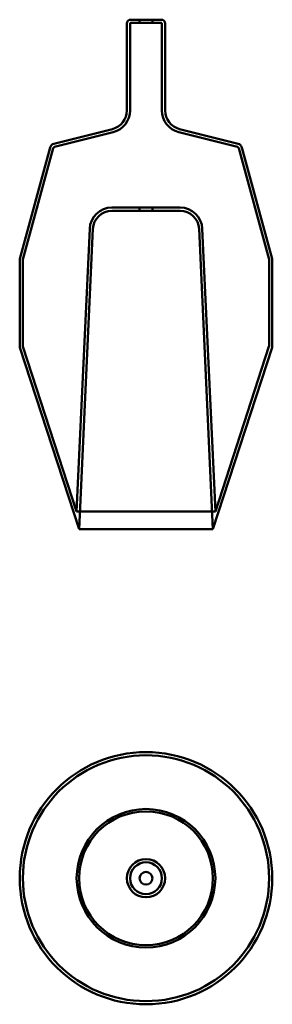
# Model space of a CAD drawing. Header units: millimetres. Extents: x 389 to 1218, y 241 to 1014.
# Tile 1 of 2: x 389 to 587, y 241 to 1014. Entities that reach past the tile are written whole.
import ezdxf

# ---------------------------------------------------------------- set-up
doc = ezdxf.new("R2010")
doc.units = ezdxf.units.MM
doc.header["$LTSCALE"] = 4
doc.layers.add('Visibile (ISO)', color=7, linetype='Continuous', lineweight=50)

msp = doc.modelspace()

# ---------------------------------------------------------------- linework, layer by layer
at = {"layer": 'Visibile (ISO)'}
for p, q in [((476.35, 1014.34), (500.35, 1014.34)), ((483.35, 1014.34), (493.35, 1014.34)), ((483.35, 1014.34), (483.35, 1011.84)), ((493.35, 1014.34), (493.35, 1011.84)), ((473.35, 1011.34), (473.35, 943.02)), ((475.85, 1011.34), (475.85, 943.02)), ((476.35, 1011.84), (500.35, 1011.84)), ((493.35, 1011.84), (483.35, 1011.84)), ((500.85, 1011.34), (500.85, 943.02)), ((503.35, 1011.34), (503.35, 943.02)), ((462.02, 928.48), (416.12, 916.91)), ((514.68, 928.48), (560.58, 916.91)), ((462.63, 926.05), (416.73, 914.48)), ((514.07, 926.05), (559.97, 914.48)), ((413.24, 914.08), (389.49, 826.64)), ((415.65, 913.42), (391.9, 825.99)), ((561.05, 913.42), (584.8, 825.99)), ((563.46, 914.08), (587.21, 826.64)), ((515.02, 866.84), (461.68, 866.84)), ((483.35, 866.84), (493.35, 866.84)), ((483.35, 866.84), (483.35, 864.34)), ((493.35, 866.84), (493.35, 864.34)), ((515.02, 864.34), (461.68, 864.34)), ((493.35, 864.34), (483.35, 864.34)), ((444.2, 850.14), (433.98, 628.17)), ((446.69, 850.03), (435.85, 614.34)), ((530.01, 850.03), (540.85, 614.34)), ((532.51, 850.14), (542.72, 628.17)), ((389.35, 825.59), (389.35, 758.08)), ((391.85, 825.59), (391.85, 758.08)), ((584.85, 825.59), (584.85, 758.08)), ((587.35, 825.59), (587.35, 758.08)), ((435.85, 614.34), (389.55, 756.85)), ((433.98, 628.17), (391.92, 757.62)), ((540.85, 614.34), (587.16, 756.85)), ((542.72, 628.17), (584.78, 757.62)), ((433.98, 628.17), (542.72, 628.17)), ((435.85, 614.34), (540.85, 614.34))]:
    msp.add_line(p, q, dxfattribs=at)
for radius in [99, 99, 96.5, 96.5, 54.37, 52.5, 15, 15, 12.5, 12.5, 5, 5, 5, 5]:
    msp.add_circle((488.35, 340.21), radius, dxfattribs=at)
for centre, radius, start, end in [((476.35, 1011.34), 3, 90, 180), ((500.35, 1011.34), 3, 0, 90), ((476.35, 1011.34), 0.5, 90, 180), ((500.35, 1011.34), 0.5, 0, 90), ((458.35, 943.02), 15, 284.14948, 0), ((458.35, 943.02), 17.5, 284.14948, 0), ((518.35, 943.02), 17.5, 180, 255.85052), ((518.35, 943.02), 15, 180, 255.85052), ((417.1, 913.03), 4, 104.14948, 164.80548), ((417.1, 913.03), 1.5, 104.14948, 164.80548), ((559.6, 913.03), 1.5, 15.19452, 75.85052), ((559.6, 913.03), 4, 15.19452, 75.85052), ((461.68, 849.34), 17.5, 90, 177.36625), ((515.02, 849.34), 17.5, 2.63375, 90), ((461.68, 849.34), 15, 90, 177.36625), ((515.02, 849.34), 15, 2.63375, 90), ((393.35, 825.59), 4, 164.80548, 180), ((393.35, 825.59), 1.5, 164.80548, 180), ((583.35, 825.59), 1.5, 0, 15.19452), ((583.35, 825.59), 4, 0, 15.19452), ((393.35, 758.08), 4, 180, 198), ((393.35, 758.08), 1.5, 180, 198), ((583.35, 758.08), 1.5, 342, 0), ((583.35, 758.08), 4, 342, 0)]:
    msp.add_arc(centre, radius, start, end, dxfattribs=at)

doc.saveas('drawing.dxf')
